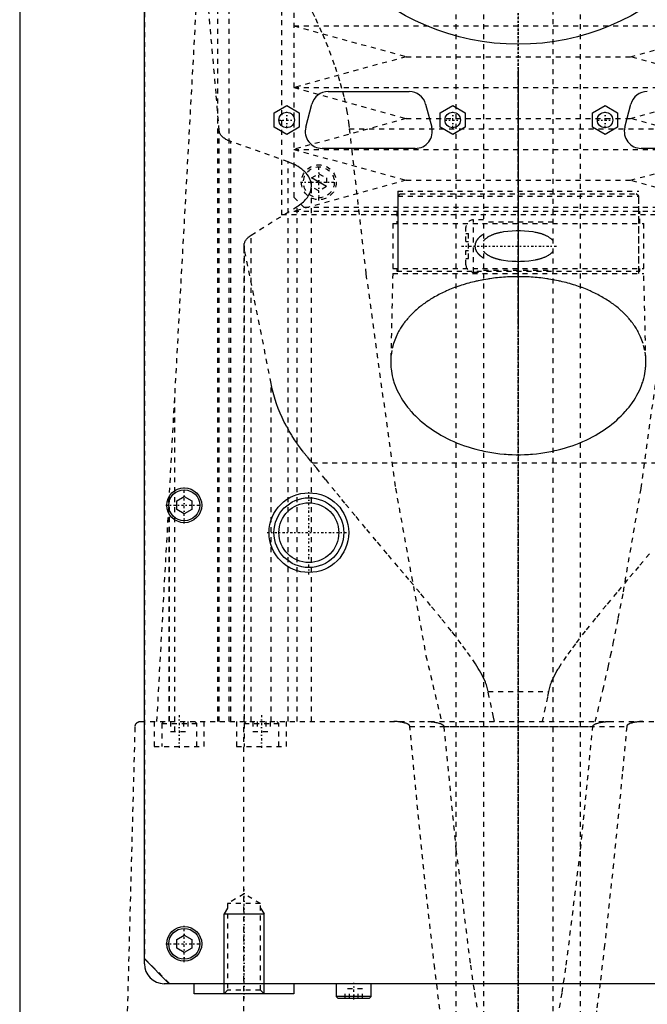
# Model space of a CAD drawing. Extents: x -120 to 120, y -136 to 715.
# Tile 5 of 12: x -100 to 26, y 60 to 257. Entities that reach past the tile are written whole.
import ezdxf

# ---------------------------------------------------------------- set-up
doc = ezdxf.new("R2010")
doc.units = 0
doc.linetypes.add('CENTER', pattern=[1.5, 0.45, -0.5, 0.05, -0.5])
doc.linetypes.add('DASHED', pattern=[2, 1, -1])
for name, color, linetype in [('AM_0', 7, 'CONTINUOUS'), ('AM_10', 7, 'CONTINUOUS'), ('AM_3', 7, 'DASHED'), ('AM_7', 7, 'CENTER')]:
    doc.layers.add(name, color=color, linetype=linetype)

msp = doc.modelspace()

# ---------------------------------------------------------------- linework, layer by layer
at = {"layer": 'AM_0', "color": 7, "linetype": 'CONTINUOUS'}
for p, q in [((-75, 68), (-75, 380)), ((-100, 363), (-100, 25)), ((-38.13, 243), (-21.87, 243)), ((-48.95, 238.74), (-46.45, 240.19)), ((-46.45, 240.19), (-43.95, 238.74)), ((-42.63, 235.87), (-41.42, 240.47)), ((-18.58, 240.47), (-17.37, 235.87)), ((-15.65, 238.74), (-13.15, 240.19)), ((-13.15, 240.19), (-10.65, 238.74)), ((14.9, 238.74), (17.4, 240.19)), ((17.4, 240.19), (19.9, 238.74)), ((21.37, 235.87), (22.58, 240.47)), ((-48.95, 235.86), (-48.95, 238.74)), ((-43.95, 238.74), (-43.95, 235.86)), ((-15.65, 235.86), (-15.65, 238.74)), ((-10.65, 238.74), (-10.65, 235.86)), ((14.9, 235.86), (14.9, 238.74)), ((19.9, 238.74), (19.9, 235.86)), ((-46.45, 234.41), (-48.95, 235.86)), ((-43.95, 235.86), (-46.45, 234.41)), ((-13.15, 234.41), (-15.65, 235.86)), ((-10.65, 235.86), (-13.15, 234.41)), ((17.4, 234.41), (14.9, 235.86)), ((19.9, 235.86), (17.4, 234.41)), ((-20.66, 231.6), (-39.34, 231.6)), ((35.34, 231.6), (24.66, 231.6)), ((-68.5, 160.87), (-67, 161.73)), ((-68.5, 159.13), (-68.5, 160.87)), ((-67, 161.73), (-65.5, 160.87)), ((-65.5, 160.87), (-65.5, 159.13)), ((-67, 158.27), (-68.5, 159.13)), ((-65.5, 159.13), (-67, 158.27)), ((-68.5, 72.87), (-67, 73.73)), ((-67, 73.73), (-65.5, 72.87)), ((-68.5, 71.13), (-68.5, 72.87)), ((-67, 70.27), (-68.5, 71.13)), ((-65.5, 71.13), (-67, 70.27)), ((-65.5, 72.87), (-65.5, 71.13)), ((-75, 69), (-70, 64)), ((71, 64), (-71, 64)), ((-65, 62), (-65, 64)), ((-45, 64), (-45, 62)), ((-36.5, 64), (-36.5, 61.4)), ((-29.5, 61.4), (-29.5, 64)), ((-45, 62), (-65, 62)), ((-36.5, 61.4), (-36.1, 61)), ((-29.5, 61.4), (-36.5, 61.4)), ((-29.9, 61), (-29.5, 61.4)), ((-29.9, 61), (-36.1, 61))]:
    msp.add_line(p, q, dxfattribs=at)
for centre, radius in [((0, 300), 47.5), ((-46.45, 237.3), 1.55), ((-13.15, 237.3), 1.55), ((17.4, 237.3), 1.55), ((-67, 160), 3.5), ((-67, 160), 3.1), ((-42, 154.5), 8), ((-42, 154.5), 7), ((-42, 154.5), 6), ((-67, 72), 3.5), ((-67, 72), 3.1)]:
    msp.add_circle(centre, radius, dxfattribs=at)
for centre, radius, start, end in [((-38.13, 239.6), 3.4, 90, 165.2564), ((-21.87, 239.6), 3.4, 14.7436, 90), ((25.87, 239.6), 3.4, 90, 165.2564), ((-39.34, 235), 3.4, 165.2564, 270), ((-20.66, 235), 3.4, 270, 14.7436), ((24.66, 235), 3.4, 165.2564, 270), ((-71, 68), 4, 180, 270)]:
    msp.add_arc(centre, radius, start, end, dxfattribs=at)
at = {"layer": 'AM_10', "color": 7, "linetype": 'CONTINUOUS'}
for p, q in [((-38.5, 223.93), (-41.5, 225.67)), ((-58.32, 79.17), (-59, 78)), ((-51.68, 79.17), (-51, 78)), ((-59, 62), (-59, 78)), ((-59, 78), (-51, 78)), ((-51, 62), (-51, 78))]:
    msp.add_line(p, q, dxfattribs=at)
at = {"layer": 'AM_3', "color": 6, "linetype": 'DASHED'}
for p, q in [((-7, 676.5), (-7, -97.5)), ((7, -97.5), (7, 676.5)), ((-12.5, 664.5), (-12.5, -56.5)), ((12.5, -56.5), (12.5, 664.5)), ((-74.95, 374.95), (-74.95, 69.05)), ((-58, 116.6), (-58, 315.44)), ((-60.27, 116.6), (-60.27, 312.71)), ((-47.5, 311.3), (-47.5, 218.3)), ((-45, 308.8), (-45, 221.8)), ((-72.48, 116.6), (-61.98, 307.16)), ((-45, 256.2), (-22.5, 250)), ((-45, 256.2), (45, 256.2)), ((22.5, 250), (45, 256.2)), ((-22.5, 250), (-45, 243.8)), ((-22.5, 250), (22.5, 250)), ((45, 243.8), (22.5, 250)), ((-45, 243.8), (-22.5, 237.6)), ((-45, 243.8), (45, 243.8)), ((22.5, 237.6), (45, 243.8)), ((-22.5, 237.6), (-45, 231.4)), ((-22.5, 237.6), (22.5, 237.6)), ((45, 231.4), (22.5, 237.6)), ((-60, 116.6), (-60, 235.17)), ((-33.89, 235.56), (33.89, 235.56)), ((-33.89, 235.56), (-33.42, 231.26)), ((-57.68, 116.6), (-57.68, 232.98)), ((-46.13, 228.89), (-57.68, 232.98)), ((-45, 231.4), (-22.5, 225.2)), ((-45, 231.4), (45, 231.4)), ((22.5, 225.2), (45, 231.4)), ((-46.13, 116.6), (-46.13, 228.89)), ((-41.5, 225.67), (-40, 226.53)), ((-41.5, 223.93), (-41.5, 225.67)), ((-40, 226.53), (-38.5, 225.67)), ((-38.5, 225.67), (-38.5, 223.93)), ((-22.5, 225.2), (-45, 219)), ((-41.5, 116.6), (-41.5, 223.93)), ((-40, 223.07), (-41.5, 223.93)), ((-38.5, 223.93), (-40, 223.07)), ((-22.5, 225.2), (22.5, 225.2)), ((45, 219), (22.5, 225.2)), ((-45, 221.8), (-43, 219.8)), ((-24.18, 223), (-24.18, 207)), ((-24.18, 223), (24.17, 223)), ((-23.68, 222.5), (-24.18, 222)), ((-24.18, 222), (-24.18, 206.5)), ((-24.18, 222), (24.17, 222)), ((-23.68, 222.5), (23.67, 222.5)), ((24.17, 222), (23.67, 222.5)), ((24.17, 207), (24.17, 223)), ((24.17, 206.5), (24.17, 222)), ((-53.59, 214.2), (-44.32, 219.97)), ((-44.32, 116.6), (-44.32, 219.97)), ((-43, 219.8), (43, 219.8)), ((47.5, 218.3), (-47.5, 218.3)), ((-45, 219), (45, 219)), ((-24.35, 219), (-24.35, 216.5)), ((24.35, 216.5), (24.35, 219)), ((-25.15, 216.5), (-25.15, 207.5)), ((-25.15, 216.5), (25.15, 216.5)), ((-10.5, 212.9), (-10.5, 215.75)), ((-7, 217.25), (-9, 217.25)), ((-9, 206.75), (-9, 217.25)), ((7, 216.8), (-7, 216.8)), ((25.15, 207.5), (25.15, 216.5)), ((-53.59, 116.6), (-53.59, 214.2)), ((-10.5, 214.5), (-10, 214.5)), ((-10, 209.5), (-10, 214.5)), ((-55, 212.05), (-55, 116.6)), ((-54.96, 116.6), (-54.96, 211.64)), ((-49.57, 184.45), (-54.96, 211.64)), ((-10.5, 212.9), (-10, 212.9)), ((-10.5, 208.25), (-10.5, 211.1)), ((-10.5, 211.1), (-10, 211.1)), ((-10.5, 209.5), (-10, 209.5)), ((-25.15, 207.5), (25.15, 207.5)), ((-24.35, 207.5), (-24.35, 207)), ((24.35, 207), (24.35, 207.5)), ((-25.18, 206.5), (-25.59, 189.04)), ((-25.18, 206.5), (25.17, 206.5)), ((-24.35, 207), (24.35, 207)), ((-9, 206.75), (-7, 206.75)), ((-7, 207.2), (7, 207.2)), ((25.59, 189.04), (25.17, 206.5)), ((-49.57, 116.6), (-49.57, 184.45)), ((-68.87, 114.6), (-68.87, 182.23)), ((-41.3, 168.52), (41.3, 168.52)), ((-70, 116.6), (-70, 161.75)), ((-70, 116.6), (-70, 161.71)), ((-70, 161.67), (-70, 116.6)), ((-6.05, 122.62), (6.05, 122.62)), ((-75.83, 116.6), (75.83, 116.6)), ((-73, 116.6), (-73, 111.6)), ((-71.1, 116.6), (-71.5, 116.2)), ((-69.73, 116.6), (-69.73, 114.6)), ((-67.13, 116.6), (-67.13, 114.6)), ((-66.27, 116.6), (-66.27, 114.6)), ((-64.5, 116.2), (-64.9, 116.6)), ((-63, 111.6), (-63, 116.6)), ((-56.5, 116.6), (-56.5, 111.6)), ((-55.06, 34.5), (-55.06, 116.6)), ((-54.6, 116.6), (-55, 116.2)), ((-53.23, 116.6), (-53.23, 114.6)), ((-52.37, 116.6), (-52.37, 114.6)), ((-50.63, 116.6), (-50.63, 114.6)), ((-49.77, 116.6), (-49.77, 114.6)), ((-48, 116.2), (-48.4, 116.6)), ((-46.5, 111.6), (-46.5, 116.6)), ((-79, 34.5), (-76.83, 115.63)), ((-71.5, 116.2), (-71.5, 111.6)), ((-71.5, 116.2), (-64.5, 116.2)), ((-69.73, 114.6), (-66.27, 114.6)), ((-64.5, 111.6), (-64.5, 116.2)), ((-55, 116.2), (-55, 111.6)), ((-55, 116.2), (-48, 116.2)), ((-53.23, 114.6), (-49.77, 114.6)), ((-48, 111.6), (-48, 116.2)), ((-21.74, 115.63), (21.74, 115.63)), ((-14.95, 115.63), (14.95, 115.63)), ((-73, 111.6), (-63, 111.6)), ((-56.5, 111.6), (-46.5, 111.6)), ((-55, 82), (-58.32, 80.08)), ((-51.68, 80.08), (-55, 82)), ((-58.32, 80.08), (-58.32, 62.68)), ((-51.68, 80.08), (-58.32, 80.08)), ((-51.68, 62.68), (-51.68, 80.08)), ((-74.95, 69.05), (-69.95, 64.05)), ((-69.95, 64.05), (69.95, 64.05)), ((-58.32, 62.68), (-59, 62)), ((-51.68, 62.68), (-58.32, 62.68)), ((-51, 62), (-51.68, 62.68)), ((-34.73, 61), (-34.73, 63)), ((-31.27, 63), (-34.73, 63)), ((-33.87, 61), (-33.87, 63)), ((-32.13, 61), (-32.13, 63)), ((-31.27, 61), (-31.27, 63))]:
    msp.add_line(p, q, dxfattribs=at)
for points in [[(-62.65, 295.09, 0), (-61.93, 293.93, 0), (-60.45, 291.56, 0), (-58.91, 289.09, 0), (-58.12, 287.83, 0), (-57.31, 286.55, 0), (-55.67, 283.93, 0), (-53.99, 281.25, 0), (-52.29, 278.49, 0), (-50.57, 275.67, 0), (-48.86, 272.8, 0), (-48, 271.34, 0), (-47.15, 269.87, 0), (-45.46, 266.88, 0), (-43.81, 263.86, 0), (-42.22, 260.78, 0), (-40.69, 257.66, 0), (-39.26, 254.49, 0), (-38.58, 252.89, 0), (-37.93, 251.27, 0), (-36.74, 248, 0), (-35.7, 244.68, 0), (-35.25, 243, 0)], [(-60, 235.17, 0), (-60.6, 242.59, 0), (-61.84, 256.58, 0), (-63.09, 269.45, 0), (-63.73, 275.44, 0)], [(-35.25, 243, 0), (-34.95, 241.78, 0), (-34.44, 239.32, 0), (-34.04, 236.82, 0), (-33.89, 235.56, 0)], [(-57.68, 232.98, 0), (-57.8, 233.03, 0), (-58.03, 233.12, 0), (-58.24, 233.21, 0), (-58.34, 233.26, 0), (-58.44, 233.31, 0), (-58.63, 233.41, 0), (-58.81, 233.52, 0), (-58.97, 233.63, 0), (-59.13, 233.75, 0), (-59.28, 233.88, 0), (-59.34, 233.94, 0), (-59.41, 234.01, 0), (-59.53, 234.14, 0), (-59.64, 234.27, 0), (-59.73, 234.41, 0), (-59.81, 234.55, 0), (-59.88, 234.69, 0), (-59.9, 234.76, 0), (-59.93, 234.83, 0), (-59.96, 234.97, 0), (-59.99, 235.1, 0), (-60, 235.17, 0)], [(-33.42, 231.26, 0), (-30.55, 206.37, 0), (-24.63, 163.4, 0), (-18.52, 129.8, 0), (-15.41, 116.6, 0)], [(15.41, 116.6, 0), (15.93, 118.63, 0), (16.97, 122.9, 0), (18.01, 127.44, 0), (18.52, 129.8, 0), (19.04, 132.24, 0), (20.06, 137.31, 0), (21.09, 142.65, 0), (24.63, 163.4, 0), (30.55, 206.37, 0), (33.42, 231.26, 0)], [(-41.5, 224.06, 0), (-41.5, 224.21, 0), (-41.53, 224.51, 0), (-41.59, 224.82, 0), (-41.63, 224.97, 0), (-41.67, 225.13, 0), (-41.79, 225.44, 0), (-41.94, 225.74, 0), (-42.11, 226.05, 0), (-42.32, 226.35, 0), (-42.56, 226.64, 0), (-42.69, 226.78, 0), (-42.83, 226.92, 0), (-43.12, 227.2, 0), (-43.44, 227.46, 0), (-43.79, 227.72, 0), (-44.16, 227.96, 0), (-44.55, 228.18, 0), (-44.75, 228.29, 0), (-44.96, 228.4, 0), (-45.41, 228.6, 0), (-45.89, 228.8, 0), (-46.13, 228.89, 0)], [(-44.32, 219.97, 0), (-44.17, 220.06, 0), (-43.88, 220.25, 0), (-43.61, 220.45, 0), (-43.48, 220.56, 0), (-43.35, 220.66, 0), (-43.1, 220.87, 0), (-42.88, 221.09, 0), (-42.66, 221.32, 0), (-42.47, 221.55, 0), (-42.29, 221.78, 0), (-42.21, 221.9, 0), (-42.13, 222.02, 0), (-41.99, 222.26, 0), (-41.86, 222.5, 0), (-41.76, 222.74, 0), (-41.67, 222.98, 0), (-41.6, 223.22, 0), (-41.58, 223.35, 0), (-41.55, 223.47, 0), (-41.52, 223.7, 0), (-41.5, 223.94, 0), (-41.5, 224.06, 0)], [(-55, 212.05, 0), (-55, 212.11, 0), (-54.99, 212.24, 0), (-54.97, 212.36, 0), (-54.96, 212.43, 0), (-54.95, 212.49, 0), (-54.92, 212.62, 0), (-54.87, 212.75, 0), (-54.82, 212.87, 0), (-54.76, 213, 0), (-54.69, 213.13, 0), (-54.65, 213.19, 0), (-54.61, 213.25, 0), (-54.52, 213.37, 0), (-54.42, 213.49, 0), (-54.31, 213.61, 0), (-54.2, 213.72, 0), (-54.08, 213.84, 0), (-54.01, 213.89, 0), (-53.95, 213.94, 0), (-53.81, 214.05, 0), (-53.66, 214.15, 0), (-53.59, 214.2, 0)], [(-7, 214.35, 0), (-7.15, 214.26, 0), (-7.31, 214.16, 0), (-7.36, 214.12, 0), (-7.41, 214.09, 0), (-7.43, 214.07, 0), (-7.45, 214.06, 0), (-7.5, 214.02, 0), (-7.54, 213.99, 0), (-7.59, 213.96, 0), (-7.63, 213.92, 0), (-7.68, 213.88, 0), (-7.7, 213.87, 0), (-7.72, 213.85, 0), (-7.76, 213.81, 0), (-7.8, 213.77, 0), (-7.82, 213.76, 0), (-7.84, 213.74, 0), (-7.88, 213.7, 0), (-7.92, 213.66, 0), (-7.94, 213.64, 0), (-7.96, 213.62, 0), (-8, 213.58, 0), (-8.04, 213.54, 0), (-8.07, 213.5, 0), (-8.11, 213.46, 0), (-8.14, 213.42, 0), (-8.16, 213.4, 0), (-8.18, 213.38, 0), (-8.21, 213.33, 0), (-8.24, 213.29, 0), (-8.27, 213.25, 0), (-8.3, 213.2, 0), (-8.33, 213.16, 0), (-8.35, 213.13, 0), (-8.36, 213.11, 0), (-8.39, 213.06, 0), (-8.42, 213.01, 0), (-8.45, 212.96, 0), (-8.47, 212.91, 0), (-8.5, 212.86, 0), (-8.51, 212.83, 0), (-8.52, 212.8, 0), (-8.54, 212.75, 0), (-8.57, 212.7, 0), (-8.58, 212.64, 0), (-8.6, 212.59, 0), (-8.62, 212.53, 0), (-8.63, 212.5, 0), (-8.63, 212.48, 0), (-8.65, 212.42, 0), (-8.66, 212.36, 0), (-8.67, 212.31, 0), (-8.68, 212.25, 0), (-8.68, 212.19, 0), (-8.69, 212.17, 0), (-8.69, 212.14, 0), (-8.69, 212.08, 0), (-8.69, 212.03, 0), (-8.69, 212, 0), (-8.69, 211.97, 0), (-8.69, 211.92, 0), (-8.69, 211.86, 0), (-8.69, 211.83, 0), (-8.68, 211.81, 0), (-8.68, 211.75, 0), (-8.67, 211.69, 0), (-8.66, 211.64, 0), (-8.65, 211.58, 0), (-8.63, 211.52, 0), (-8.63, 211.5, 0), (-8.62, 211.47, 0), (-8.6, 211.41, 0), (-8.58, 211.36, 0), (-8.57, 211.3, 0), (-8.54, 211.25, 0), (-8.52, 211.2, 0), (-8.51, 211.17, 0), (-8.5, 211.14, 0), (-8.47, 211.09, 0), (-8.45, 211.04, 0), (-8.42, 210.99, 0), (-8.39, 210.94, 0), (-8.36, 210.89, 0), (-8.35, 210.87, 0), (-8.33, 210.84, 0), (-8.3, 210.8, 0), (-8.27, 210.75, 0), (-8.24, 210.71, 0), (-8.21, 210.67, 0), (-8.18, 210.62, 0), (-8.16, 210.6, 0), (-8.14, 210.58, 0), (-8.11, 210.54, 0), (-8.07, 210.5, 0), (-8.04, 210.46, 0), (-8, 210.42, 0), (-7.96, 210.38, 0), (-7.94, 210.36, 0), (-7.92, 210.34, 0), (-7.88, 210.3, 0), (-7.84, 210.26, 0), (-7.82, 210.24, 0), (-7.8, 210.23, 0), (-7.76, 210.19, 0), (-7.72, 210.15, 0), (-7.7, 210.13, 0), (-7.68, 210.12, 0), (-7.63, 210.08, 0), (-7.59, 210.04, 0), (-7.54, 210.01, 0), (-7.5, 209.98, 0), (-7.45, 209.94, 0), (-7.43, 209.93, 0), (-7.41, 209.91, 0), (-7.36, 209.88, 0), (-7.31, 209.84, 0), (-7.15, 209.74, 0), (-7, 209.65, 0)], [(7, 213, 0), (6.96, 213.06, 0), (6.87, 213.17, 0), (6.77, 213.27, 0), (6.72, 213.32, 0), (6.68, 213.36, 0), (6.58, 213.45, 0), (6.47, 213.54, 0), (6.37, 213.62, 0), (6.26, 213.69, 0), (6.15, 213.76, 0), (6.1, 213.8, 0), (6.04, 213.83, 0), (5.93, 213.9, 0), (5.81, 213.96, 0), (5.69, 214.02, 0), (5.57, 214.08, 0), (5.45, 214.14, 0), (5.39, 214.16, 0), (5.33, 214.19, 0), (5.2, 214.24, 0), (5.08, 214.29, 0), (5.02, 214.31, 0), (4.95, 214.34, 0), (4.82, 214.38, 0), (4.69, 214.43, 0), (4.63, 214.45, 0), (4.56, 214.47, 0), (4.43, 214.51, 0), (4.3, 214.55, 0), (4.16, 214.58, 0), (4.02, 214.62, 0), (3.89, 214.65, 0), (3.82, 214.67, 0), (3.75, 214.68, 0), (3.61, 214.71, 0), (3.47, 214.74, 0), (2.98, 214.83, 0), (2.12, 214.95, 0), (1.26, 215.02, 0), (0.42, 215.05, 0), (0, 215.06, 0), (-0.42, 215.05, 0), (-1.26, 215.02, 0), (-2.12, 214.95, 0), (-2.98, 214.83, 0), (-3.47, 214.74, 0), (-3.61, 214.71, 0), (-3.75, 214.68, 0), (-3.82, 214.67, 0), (-3.89, 214.65, 0), (-4.02, 214.62, 0), (-4.16, 214.58, 0), (-4.3, 214.55, 0), (-4.43, 214.51, 0), (-4.56, 214.47, 0), (-4.63, 214.45, 0), (-4.69, 214.43, 0), (-4.82, 214.38, 0), (-4.95, 214.34, 0), (-5.02, 214.31, 0), (-5.08, 214.29, 0), (-5.2, 214.24, 0), (-5.33, 214.19, 0), (-5.39, 214.16, 0), (-5.45, 214.14, 0), (-5.57, 214.08, 0), (-5.69, 214.02, 0), (-5.81, 213.96, 0), (-5.93, 213.9, 0), (-6.04, 213.83, 0), (-6.1, 213.8, 0), (-6.15, 213.76, 0), (-6.26, 213.69, 0), (-6.37, 213.62, 0), (-6.47, 213.54, 0), (-6.58, 213.45, 0), (-6.68, 213.36, 0), (-6.72, 213.32, 0), (-6.77, 213.27, 0), (-6.87, 213.17, 0), (-6.96, 213.06, 0), (-7, 213, 0)], [(-54.96, 211.64, 0), (-54.97, 211.71, 0), (-54.99, 211.85, 0), (-55, 211.98, 0), (-55, 212.05, 0)], [(-7, 211, 0), (-6.96, 210.94, 0), (-6.87, 210.83, 0), (-6.77, 210.73, 0), (-6.72, 210.68, 0), (-6.68, 210.64, 0), (-6.58, 210.55, 0), (-6.47, 210.46, 0), (-6.37, 210.38, 0), (-6.26, 210.31, 0), (-6.15, 210.24, 0), (-6.1, 210.2, 0), (-6.04, 210.17, 0), (-5.93, 210.1, 0), (-5.81, 210.04, 0), (-5.69, 209.98, 0), (-5.57, 209.92, 0), (-5.45, 209.86, 0), (-5.39, 209.84, 0), (-5.33, 209.81, 0), (-5.2, 209.76, 0), (-5.08, 209.71, 0), (-5.02, 209.69, 0), (-4.95, 209.66, 0), (-4.82, 209.62, 0), (-4.69, 209.57, 0), (-4.63, 209.55, 0), (-4.56, 209.53, 0), (-4.43, 209.49, 0), (-4.3, 209.45, 0), (-4.16, 209.42, 0), (-4.02, 209.38, 0), (-3.89, 209.35, 0), (-3.82, 209.33, 0), (-3.75, 209.32, 0), (-3.61, 209.29, 0), (-3.47, 209.26, 0), (-2.98, 209.17, 0), (-2.12, 209.05, 0), (-1.26, 208.98, 0), (-0.42, 208.95, 0), (0, 208.94, 0), (0.42, 208.95, 0), (1.26, 208.98, 0), (2.12, 209.05, 0), (2.98, 209.17, 0), (3.47, 209.26, 0), (3.61, 209.29, 0), (3.75, 209.32, 0), (3.82, 209.33, 0), (3.89, 209.35, 0), (4.02, 209.38, 0), (4.16, 209.42, 0), (4.3, 209.45, 0), (4.43, 209.49, 0), (4.56, 209.53, 0), (4.63, 209.55, 0), (4.69, 209.57, 0), (4.82, 209.62, 0), (4.95, 209.66, 0), (5.02, 209.69, 0), (5.08, 209.71, 0), (5.2, 209.76, 0), (5.33, 209.81, 0), (5.39, 209.84, 0), (5.45, 209.86, 0), (5.57, 209.92, 0), (5.69, 209.98, 0), (5.81, 210.04, 0), (5.93, 210.1, 0), (6.04, 210.17, 0), (6.1, 210.2, 0), (6.15, 210.24, 0), (6.26, 210.31, 0), (6.37, 210.38, 0), (6.47, 210.46, 0), (6.58, 210.55, 0), (6.68, 210.64, 0), (6.72, 210.68, 0), (6.77, 210.73, 0), (6.87, 210.83, 0), (6.96, 210.94, 0), (7, 211, 0)], [(0, 205.86, 0), (-0.2, 205.86, 0), (-0.59, 205.86, 0), (-0.98, 205.85, 0), (-1.18, 205.85, 0), (-1.37, 205.84, 0), (-1.77, 205.82, 0), (-2.17, 205.81, 0), (-2.56, 205.78, 0), (-2.96, 205.75, 0), (-3.36, 205.72, 0), (-3.56, 205.7, 0), (-3.76, 205.69, 0), (-4.15, 205.65, 0), (-4.55, 205.6, 0), (-4.95, 205.55, 0), (-5.34, 205.5, 0), (-5.74, 205.45, 0), (-5.93, 205.42, 0), (-6.13, 205.39, 0), (-6.52, 205.32, 0), (-6.91, 205.25, 0), (-7.1, 205.22, 0), (-7.3, 205.18, 0), (-7.68, 205.11, 0), (-8.07, 205.03, 0), (-8.26, 204.98, 0), (-8.45, 204.94, 0), (-8.83, 204.85, 0), (-9.21, 204.76, 0), (-9.58, 204.67, 0), (-9.95, 204.57, 0), (-10.32, 204.47, 0), (-10.5, 204.41, 0), (-10.68, 204.36, 0), (-11.04, 204.25, 0), (-11.4, 204.14, 0), (-11.75, 204.02, 0), (-12.1, 203.91, 0), (-12.44, 203.78, 0), (-12.61, 203.72, 0), (-12.78, 203.66, 0), (-13.12, 203.53, 0), (-13.45, 203.4, 0), (-13.78, 203.27, 0), (-14.1, 203.13, 0), (-14.42, 202.99, 0), (-14.58, 202.92, 0), (-14.73, 202.85, 0), (-15.04, 202.71, 0), (-15.35, 202.56, 0), (-15.64, 202.41, 0), (-15.94, 202.26, 0), (-16.22, 202.11, 0), (-16.36, 202.04, 0), (-16.5, 201.96, 0), (-16.78, 201.8, 0), (-17.05, 201.65, 0), (-17.32, 201.49, 0), (-17.58, 201.33, 0), (-17.83, 201.17, 0), (-17.96, 201.09, 0), (-18.09, 201, 0), (-18.34, 200.84, 0), (-18.59, 200.67, 0), (-18.71, 200.58, 0), (-18.83, 200.49, 0), (-19.08, 200.32, 0), (-19.31, 200.14, 0), (-19.43, 200.05, 0), (-19.55, 199.96, 0), (-19.78, 199.78, 0), (-20, 199.59, 0), (-20.23, 199.41, 0), (-20.44, 199.22, 0), (-20.66, 199.03, 0), (-20.76, 198.93, 0), (-20.87, 198.83, 0), (-21.07, 198.64, 0), (-21.28, 198.44, 0), (-21.47, 198.24, 0), (-21.67, 198.04, 0), (-21.85, 197.84, 0), (-21.95, 197.73, 0), (-22.04, 197.63, 0), (-22.22, 197.42, 0), (-22.39, 197.22, 0), (-22.56, 197.01, 0), (-22.73, 196.79, 0), (-22.89, 196.58, 0), (-22.97, 196.47, 0), (-23.05, 196.37, 0), (-23.2, 196.15, 0), (-23.35, 195.93, 0), (-23.49, 195.72, 0), (-23.63, 195.5, 0), (-23.76, 195.28, 0), (-23.83, 195.16, 0), (-23.89, 195.05, 0), (-24.01, 194.83, 0), (-24.13, 194.61, 0), (-24.51, 193.82, 0), (-24.79, 193.14, 0), (-25.03, 192.45, 0), (-25.37, 191.08, 0), (-25.56, 189.72, 0), (-25.59, 189.04, 0)], [(25.59, 189.04, 0), (25.56, 189.72, 0), (25.37, 191.08, 0), (25.03, 192.45, 0), (24.79, 193.14, 0), (24.51, 193.82, 0), (24.13, 194.61, 0), (24.01, 194.83, 0), (23.89, 195.05, 0), (23.83, 195.16, 0), (23.76, 195.28, 0), (23.63, 195.5, 0), (23.49, 195.72, 0), (23.35, 195.93, 0), (23.2, 196.15, 0), (23.05, 196.37, 0), (22.97, 196.47, 0), (22.89, 196.58, 0), (22.73, 196.79, 0), (22.56, 197.01, 0), (22.39, 197.22, 0), (22.22, 197.42, 0), (22.04, 197.63, 0), (21.95, 197.73, 0), (21.85, 197.84, 0), (21.67, 198.04, 0), (21.47, 198.24, 0), (21.28, 198.44, 0), (21.07, 198.64, 0), (20.87, 198.83, 0), (20.76, 198.93, 0), (20.66, 199.03, 0), (20.44, 199.22, 0), (20.23, 199.41, 0), (20, 199.59, 0), (19.78, 199.78, 0), (19.55, 199.96, 0), (19.43, 200.05, 0), (19.31, 200.14, 0), (19.08, 200.32, 0), (18.83, 200.49, 0), (18.71, 200.58, 0), (18.59, 200.67, 0), (18.34, 200.84, 0), (18.09, 201, 0), (17.96, 201.09, 0), (17.83, 201.17, 0), (17.58, 201.33, 0), (17.32, 201.49, 0), (17.05, 201.65, 0), (16.78, 201.8, 0), (16.5, 201.96, 0), (16.36, 202.04, 0), (16.22, 202.11, 0), (15.94, 202.26, 0), (15.64, 202.41, 0), (15.35, 202.56, 0), (15.04, 202.71, 0), (14.73, 202.85, 0), (14.58, 202.92, 0), (14.42, 202.99, 0), (14.1, 203.13, 0), (13.78, 203.27, 0), (13.45, 203.4, 0), (13.12, 203.53, 0), (12.78, 203.66, 0), (12.61, 203.72, 0), (12.44, 203.78, 0), (12.1, 203.91, 0), (11.75, 204.02, 0), (11.4, 204.14, 0), (11.04, 204.25, 0), (10.68, 204.36, 0), (10.5, 204.41, 0), (10.32, 204.47, 0), (9.95, 204.57, 0), (9.58, 204.67, 0), (9.21, 204.76, 0), (8.83, 204.85, 0), (8.45, 204.94, 0), (8.26, 204.98, 0), (8.07, 205.03, 0), (7.68, 205.11, 0), (7.3, 205.18, 0), (7.1, 205.22, 0), (6.91, 205.25, 0), (6.52, 205.32, 0), (6.13, 205.39, 0), (5.93, 205.42, 0), (5.74, 205.45, 0), (5.34, 205.5, 0), (4.95, 205.55, 0), (4.55, 205.6, 0), (4.15, 205.65, 0), (3.76, 205.69, 0), (3.56, 205.7, 0), (3.36, 205.72, 0), (2.96, 205.75, 0), (2.56, 205.78, 0), (2.17, 205.81, 0), (1.77, 205.82, 0), (1.37, 205.84, 0), (1.18, 205.85, 0), (0.98, 205.85, 0), (0.59, 205.86, 0), (0.2, 205.86, 0), (0, 205.86, 0)], [(-25.59, 189.04, 0), (-25.59, 188.81, 0), (-25.59, 188.35, 0), (-25.56, 187.87, 0), (-25.54, 187.64, 0), (-25.52, 187.4, 0), (-25.46, 186.92, 0), (-25.38, 186.43, 0), (-25.28, 185.95, 0), (-25.16, 185.46, 0), (-25.02, 184.97, 0), (-24.95, 184.73, 0), (-24.87, 184.49, 0), (-24.69, 184, 0), (-24.49, 183.51, 0), (-24.28, 183.02, 0), (-24.04, 182.54, 0), (-23.78, 182.06, 0), (-23.65, 181.82, 0), (-23.51, 181.58, 0), (-23.21, 181.1, 0), (-22.9, 180.63, 0), (-22.74, 180.4, 0), (-22.57, 180.17, 0), (-22.22, 179.71, 0), (-21.85, 179.25, 0), (-21.66, 179.03, 0), (-21.46, 178.8, 0), (-21.06, 178.36, 0), (-20.63, 177.93, 0), (-20.19, 177.51, 0), (-19.74, 177.09, 0), (-19.27, 176.68, 0), (-19.03, 176.48, 0), (-18.78, 176.28, 0), (-18.28, 175.9, 0), (-17.77, 175.52, 0), (-17.24, 175.15, 0), (-16.69, 174.79, 0), (-16.12, 174.44, 0), (-15.82, 174.26, 0), (-15.52, 174.09, 0), (-14.9, 173.75, 0), (-14.26, 173.41, 0), (-13.6, 173.09, 0), (-12.93, 172.79, 0), (-12.23, 172.49, 0), (-11.87, 172.35, 0), (-11.51, 172.21, 0), (-10.78, 171.95, 0), (-10.04, 171.7, 0), (-9.28, 171.46, 0), (-8.5, 171.25, 0), (-7.72, 171.05, 0), (-7.32, 170.96, 0), (-6.93, 170.87, 0), (-6.12, 170.71, 0), (-5.31, 170.57, 0), (-4.5, 170.45, 0), (-3.68, 170.35, 0), (-2.86, 170.27, 0), (-2.45, 170.24, 0), (-2.04, 170.21, 0), (-1.22, 170.17, 0), (-0.41, 170.15, 0), (0, 170.15, 0), (0.41, 170.15, 0), (1.22, 170.17, 0), (2.04, 170.21, 0), (2.45, 170.24, 0), (2.86, 170.27, 0), (3.68, 170.35, 0), (4.5, 170.45, 0), (5.31, 170.57, 0), (6.12, 170.71, 0), (6.93, 170.87, 0), (7.32, 170.96, 0), (7.72, 171.05, 0), (8.5, 171.25, 0), (9.28, 171.46, 0), (10.04, 171.7, 0), (10.78, 171.95, 0), (11.51, 172.21, 0), (11.87, 172.35, 0), (12.23, 172.49, 0), (12.93, 172.79, 0), (13.6, 173.09, 0), (14.26, 173.41, 0), (14.9, 173.75, 0), (15.52, 174.09, 0), (15.82, 174.26, 0), (16.12, 174.44, 0), (16.69, 174.79, 0), (17.24, 175.15, 0), (17.77, 175.52, 0), (18.28, 175.9, 0), (18.78, 176.28, 0), (19.03, 176.48, 0), (19.27, 176.68, 0), (19.74, 177.09, 0), (20.19, 177.51, 0), (20.63, 177.93, 0), (21.06, 178.36, 0), (21.46, 178.8, 0), (21.66, 179.03, 0), (21.85, 179.25, 0), (22.22, 179.71, 0), (22.57, 180.17, 0), (22.74, 180.4, 0), (22.9, 180.63, 0), (23.21, 181.1, 0), (23.51, 181.58, 0), (23.65, 181.82, 0), (23.78, 182.06, 0), (24.04, 182.54, 0), (24.28, 183.02, 0), (24.49, 183.51, 0), (24.69, 184, 0), (24.87, 184.49, 0), (24.95, 184.73, 0), (25.02, 184.97, 0), (25.16, 185.46, 0), (25.28, 185.95, 0), (25.38, 186.43, 0), (25.46, 186.92, 0), (25.52, 187.4, 0), (25.54, 187.64, 0), (25.56, 187.87, 0), (25.59, 188.35, 0), (25.59, 188.81, 0), (25.59, 189.04, 0)], [(-41.3, 168.52, 0), (-41.66, 168.93, 0), (-42.36, 169.75, 0), (-43.04, 170.59, 0), (-43.36, 171.01, 0), (-43.68, 171.44, 0), (-44.3, 172.3, 0), (-44.89, 173.16, 0), (-45.44, 174.04, 0), (-45.97, 174.92, 0), (-46.46, 175.81, 0), (-46.7, 176.26, 0), (-46.93, 176.7, 0), (-47.36, 177.6, 0), (-47.76, 178.51, 0), (-48.13, 179.42, 0), (-48.47, 180.33, 0), (-48.77, 181.24, 0), (-48.91, 181.7, 0), (-49.04, 182.16, 0), (-49.28, 183.08, 0), (-49.48, 184, 0), (-49.57, 184.45, 0)], [(-6.05, 122.62, 0), (-6.11, 122.9, 0), (-6.25, 123.44, 0), (-6.41, 123.97, 0), (-6.5, 124.22, 0), (-6.6, 124.47, 0), (-6.81, 124.96, 0), (-7.03, 125.44, 0), (-7.26, 125.91, 0), (-7.51, 126.37, 0), (-7.76, 126.83, 0), (-7.89, 127.05, 0), (-8.03, 127.27, 0), (-8.3, 127.72, 0), (-8.57, 128.15, 0), (-9.59, 129.67, 0), (-10.51, 130.94, 0), (-11.45, 132.21, 0), (-13.43, 134.76, 0), (-15.49, 137.32, 0), (-17.6, 139.89, 0), (-19.76, 142.48, 0), (-21.93, 145.07, 0), (-23.03, 146.37, 0), (-24.12, 147.67, 0), (-26.31, 150.27, 0), (-28.48, 152.85, 0), (-30.63, 155.41, 0), (-32.72, 157.92, 0), (-34.77, 160.4, 0), (-35.76, 161.61, 0), (-36.74, 162.81, 0), (-38.64, 165.15, 0), (-40.44, 167.42, 0), (-41.3, 168.52, 0)], [(26.31, 150.27, 0), (24.12, 147.67, 0), (23.03, 146.37, 0), (21.93, 145.07, 0), (19.76, 142.48, 0), (17.6, 139.89, 0), (15.49, 137.32, 0), (13.43, 134.76, 0), (11.45, 132.21, 0), (10.51, 130.94, 0), (9.59, 129.67, 0), (8.57, 128.15, 0), (8.3, 127.72, 0), (8.03, 127.27, 0), (7.89, 127.05, 0), (7.76, 126.83, 0), (7.51, 126.37, 0), (7.26, 125.91, 0), (7.03, 125.44, 0), (6.81, 124.96, 0), (6.6, 124.47, 0), (6.5, 124.22, 0), (6.41, 123.97, 0), (6.25, 123.44, 0), (6.11, 122.9, 0), (6.05, 122.62, 0)], [(-4.76, 116.6, 0), (-4.97, 117.5, 0), (-5.4, 119.43, 0), (-5.83, 121.51, 0), (-6.05, 122.62, 0)], [(6.05, 122.62, 0), (5.83, 121.51, 0), (5.4, 119.43, 0), (4.97, 117.5, 0), (4.76, 116.6, 0)], [(-76.83, 115.63, 0), (-76.83, 115.63, 0), (-76.83, 115.64, 0), (-76.83, 115.64, 0), (-76.83, 115.65, 0), (-76.83, 115.65, 0), (-76.83, 115.65, 0), (-76.83, 115.66, 0), (-76.83, 115.67, 0), (-76.83, 115.67, 0), (-76.83, 115.68, 0), (-76.83, 115.68, 0), (-76.83, 115.68, 0), (-76.83, 115.69, 0), (-76.83, 115.7, 0), (-76.82, 115.7, 0), (-76.82, 115.71, 0), (-76.82, 115.71, 0), (-76.82, 115.72, 0), (-76.82, 115.72, 0), (-76.82, 115.73, 0), (-76.82, 115.73, 0), (-76.82, 115.73, 0), (-76.82, 115.74, 0), (-76.82, 115.74, 0), (-76.82, 115.75, 0), (-76.82, 115.75, 0), (-76.82, 115.75, 0), (-76.82, 115.76, 0), (-76.82, 115.76, 0), (-76.82, 115.77, 0), (-76.81, 115.77, 0), (-76.81, 115.78, 0), (-76.81, 115.78, 0), (-76.81, 115.78, 0), (-76.81, 115.79, 0), (-76.81, 115.79, 0), (-76.81, 115.81, 0), (-76.8, 115.84, 0), (-76.8, 115.86, 0), (-76.79, 115.88, 0), (-76.79, 115.9, 0), (-76.78, 115.91, 0), (-76.77, 115.93, 0), (-76.77, 115.95, 0), (-76.76, 115.97, 0), (-76.75, 115.99, 0), (-76.74, 116.01, 0), (-76.74, 116.02, 0), (-76.73, 116.03, 0), (-76.73, 116.05, 0), (-76.72, 116.06, 0), (-76.71, 116.07, 0), (-76.71, 116.08, 0), (-76.7, 116.09, 0), (-76.69, 116.11, 0), (-76.69, 116.11, 0), (-76.68, 116.12, 0), (-76.68, 116.13, 0), (-76.67, 116.15, 0), (-76.64, 116.19, 0), (-76.59, 116.26, 0), (-76.53, 116.31, 0), (-76.48, 116.36, 0), (-76.42, 116.41, 0), (-76.39, 116.43, 0), (-76.36, 116.45, 0), (-76.3, 116.48, 0), (-76.24, 116.51, 0), (-76.17, 116.54, 0), (-76.11, 116.56, 0), (-76.05, 116.58, 0), (-76.02, 116.58, 0), (-75.99, 116.59, 0), (-75.92, 116.6, 0), (-75.86, 116.6, 0), (-75.83, 116.6, 0)], [(-21.74, 115.63, 0), (-21.74, 115.63, 0), (-21.74, 115.63, 0), (-21.74, 115.64, 0), (-21.74, 115.64, 0), (-21.74, 115.64, 0), (-21.74, 115.65, 0), (-21.74, 115.66, 0), (-21.75, 115.66, 0), (-21.75, 115.67, 0), (-21.75, 115.67, 0), (-21.75, 115.67, 0), (-21.75, 115.68, 0), (-21.75, 115.68, 0), (-21.75, 115.69, 0), (-21.75, 115.69, 0), (-21.76, 115.7, 0), (-21.76, 115.7, 0), (-21.76, 115.71, 0), (-21.76, 115.71, 0), (-21.76, 115.71, 0), (-21.76, 115.72, 0), (-21.77, 115.72, 0), (-21.77, 115.73, 0), (-21.77, 115.73, 0), (-21.77, 115.74, 0), (-21.77, 115.74, 0), (-21.77, 115.74, 0), (-21.78, 115.75, 0), (-21.78, 115.75, 0), (-21.78, 115.76, 0), (-21.78, 115.76, 0), (-21.79, 115.77, 0), (-21.79, 115.77, 0), (-21.79, 115.77, 0), (-21.79, 115.78, 0), (-21.8, 115.78, 0), (-21.81, 115.8, 0), (-21.83, 115.82, 0), (-21.85, 115.85, 0), (-21.87, 115.87, 0), (-21.88, 115.88, 0), (-21.89, 115.89, 0), (-21.92, 115.92, 0), (-21.94, 115.94, 0), (-21.97, 115.96, 0), (-22, 115.98, 0), (-22.02, 116, 0), (-22.04, 116.01, 0), (-22.05, 116.01, 0), (-22.08, 116.03, 0), (-22.11, 116.05, 0), (-22.12, 116.06, 0), (-22.14, 116.07, 0), (-22.17, 116.08, 0), (-22.2, 116.1, 0), (-22.21, 116.1, 0), (-22.23, 116.11, 0), (-22.26, 116.13, 0), (-22.28, 116.14, 0), (-22.38, 116.18, 0), (-22.56, 116.25, 0), (-22.74, 116.31, 0), (-22.93, 116.36, 0), (-23.12, 116.41, 0), (-23.22, 116.43, 0), (-23.32, 116.45, 0), (-23.51, 116.48, 0), (-23.71, 116.51, 0), (-23.91, 116.54, 0), (-24.11, 116.56, 0), (-24.3, 116.58, 0), (-24.4, 116.58, 0), (-24.5, 116.59, 0), (-24.69, 116.6, 0), (-24.88, 116.6, 0), (-24.97, 116.6, 0)], [(-18.15, 116.6, 0), (-18.05, 116.6, 0), (-17.87, 116.6, 0), (-17.68, 116.59, 0), (-17.58, 116.58, 0), (-17.49, 116.57, 0), (-17.29, 116.56, 0), (-17.1, 116.54, 0), (-16.9, 116.51, 0), (-16.71, 116.48, 0), (-16.51, 116.44, 0), (-16.41, 116.42, 0), (-16.32, 116.4, 0), (-16.13, 116.36, 0), (-15.94, 116.3, 0), (-15.76, 116.24, 0), (-15.59, 116.18, 0), (-15.49, 116.13, 0), (-15.46, 116.12, 0), (-15.43, 116.11, 0), (-15.41, 116.1, 0), (-15.4, 116.09, 0), (-15.37, 116.08, 0), (-15.34, 116.06, 0), (-15.33, 116.05, 0), (-15.31, 116.04, 0), (-15.28, 116.03, 0), (-15.26, 116.01, 0), (-15.24, 116, 0), (-15.23, 115.99, 0), (-15.2, 115.97, 0), (-15.17, 115.95, 0), (-15.15, 115.93, 0), (-15.12, 115.91, 0), (-15.1, 115.89, 0), (-15.09, 115.88, 0), (-15.07, 115.87, 0), (-15.05, 115.84, 0), (-15.03, 115.82, 0), (-15.01, 115.79, 0), (-15, 115.78, 0), (-15, 115.77, 0), (-15, 115.77, 0), (-14.99, 115.77, 0), (-14.99, 115.76, 0), (-14.99, 115.76, 0), (-14.99, 115.75, 0), (-14.98, 115.75, 0), (-14.98, 115.74, 0), (-14.98, 115.74, 0), (-14.98, 115.74, 0), (-14.98, 115.73, 0), (-14.97, 115.73, 0), (-14.97, 115.72, 0), (-14.97, 115.72, 0), (-14.97, 115.72, 0), (-14.97, 115.71, 0), (-14.97, 115.71, 0), (-14.96, 115.71, 0), (-14.96, 115.7, 0), (-14.96, 115.7, 0), (-14.96, 115.69, 0), (-14.96, 115.69, 0), (-14.96, 115.68, 0), (-14.96, 115.68, 0), (-14.95, 115.67, 0), (-14.95, 115.67, 0), (-14.95, 115.67, 0), (-14.95, 115.66, 0), (-14.95, 115.65, 0), (-14.95, 115.65, 0), (-14.95, 115.64, 0), (-14.95, 115.64, 0), (-14.95, 115.64, 0), (-14.95, 115.63, 0), (-14.95, 115.63, 0), (-14.95, 115.63, 0)], [(14.95, 115.63, 0), (14.95, 115.63, 0), (14.95, 115.63, 0), (14.95, 115.64, 0), (14.95, 115.64, 0), (14.95, 115.64, 0), (14.95, 115.65, 0), (14.95, 115.65, 0), (14.95, 115.66, 0), (14.95, 115.67, 0), (14.95, 115.67, 0), (14.95, 115.67, 0), (14.96, 115.68, 0), (14.96, 115.68, 0), (14.96, 115.69, 0), (14.96, 115.69, 0), (14.96, 115.7, 0), (14.96, 115.7, 0), (14.96, 115.71, 0), (14.97, 115.71, 0), (14.97, 115.71, 0), (14.97, 115.72, 0), (14.97, 115.72, 0), (14.97, 115.72, 0), (14.97, 115.73, 0), (14.98, 115.73, 0), (14.98, 115.74, 0), (14.98, 115.74, 0), (14.98, 115.74, 0), (14.98, 115.75, 0), (14.99, 115.75, 0), (14.99, 115.76, 0), (14.99, 115.76, 0), (14.99, 115.77, 0), (15, 115.77, 0), (15, 115.77, 0), (15, 115.78, 0), (15.01, 115.79, 0), (15.03, 115.82, 0), (15.05, 115.84, 0), (15.07, 115.87, 0), (15.09, 115.88, 0), (15.1, 115.89, 0), (15.12, 115.91, 0), (15.15, 115.93, 0), (15.17, 115.95, 0), (15.2, 115.97, 0), (15.23, 115.99, 0), (15.24, 116, 0), (15.26, 116.01, 0), (15.28, 116.03, 0), (15.31, 116.04, 0), (15.33, 116.05, 0), (15.34, 116.06, 0), (15.37, 116.08, 0), (15.4, 116.09, 0), (15.41, 116.1, 0), (15.43, 116.11, 0), (15.46, 116.12, 0), (15.49, 116.13, 0), (15.59, 116.18, 0), (15.76, 116.24, 0), (15.94, 116.3, 0), (16.13, 116.36, 0), (16.32, 116.4, 0), (16.41, 116.42, 0), (16.51, 116.44, 0), (16.71, 116.48, 0), (16.9, 116.51, 0), (17.1, 116.54, 0), (17.29, 116.56, 0), (17.49, 116.57, 0), (17.58, 116.58, 0), (17.68, 116.59, 0), (17.87, 116.6, 0), (18.05, 116.6, 0), (18.15, 116.6, 0)], [(24.97, 116.6, 0), (24.88, 116.6, 0), (24.69, 116.6, 0), (24.5, 116.59, 0), (24.4, 116.58, 0), (24.3, 116.58, 0), (24.11, 116.56, 0), (23.91, 116.54, 0), (23.71, 116.51, 0), (23.51, 116.48, 0), (23.32, 116.45, 0), (23.22, 116.43, 0), (23.12, 116.41, 0), (22.93, 116.36, 0), (22.74, 116.31, 0), (22.56, 116.25, 0), (22.38, 116.18, 0), (22.28, 116.14, 0), (22.26, 116.13, 0), (22.23, 116.11, 0), (22.21, 116.1, 0), (22.2, 116.1, 0), (22.17, 116.08, 0), (22.14, 116.07, 0), (22.12, 116.06, 0), (22.11, 116.05, 0), (22.08, 116.03, 0), (22.05, 116.01, 0), (22.04, 116.01, 0), (22.02, 116, 0), (22, 115.98, 0), (21.97, 115.96, 0), (21.94, 115.94, 0), (21.92, 115.92, 0), (21.89, 115.89, 0), (21.88, 115.88, 0), (21.87, 115.87, 0), (21.85, 115.85, 0), (21.83, 115.82, 0), (21.81, 115.8, 0), (21.8, 115.78, 0), (21.79, 115.78, 0), (21.79, 115.77, 0), (21.79, 115.77, 0), (21.79, 115.77, 0), (21.78, 115.76, 0), (21.78, 115.76, 0), (21.78, 115.75, 0), (21.78, 115.75, 0), (21.77, 115.74, 0), (21.77, 115.74, 0), (21.77, 115.74, 0), (21.77, 115.73, 0), (21.77, 115.73, 0), (21.77, 115.72, 0), (21.76, 115.72, 0), (21.76, 115.71, 0), (21.76, 115.71, 0), (21.76, 115.71, 0), (21.76, 115.7, 0), (21.76, 115.7, 0), (21.75, 115.69, 0), (21.75, 115.69, 0), (21.75, 115.68, 0), (21.75, 115.68, 0), (21.75, 115.67, 0), (21.75, 115.67, 0), (21.75, 115.67, 0), (21.75, 115.66, 0), (21.74, 115.66, 0), (21.74, 115.65, 0), (21.74, 115.64, 0), (21.74, 115.64, 0), (21.74, 115.64, 0), (21.74, 115.63, 0), (21.74, 115.63, 0), (21.74, 115.63, 0)], [(-15.75, 58.88, 0), (-16.76, 67.08, 0), (-18.76, 84.99, 0), (-20.75, 104.91, 0), (-21.74, 115.63, 0)], [(-14.95, 115.63, 0), (-12.5, 90.94, 0), (-9.62, 67.74, 0), (-8.79, 62.22, 0), (-7.96, 57.2, 0)], [(7.96, 57.2, 0), (8.79, 62.22, 0), (9.62, 67.74, 0), (12.5, 90.94, 0), (14.95, 115.63, 0)], [(21.74, 115.63, 0), (20.86, 106.04, 0), (19.08, 88.06, 0), (17.3, 71.69, 0), (16.4, 64.1, 0)], [(16.4, 64.1, 0), (15.71, 58.58, 0), (14.34, 48.23, 0), (12.95, 38.84, 0), (12.26, 34.5, 0)]]:
    msp.add_polyline3d(points, dxfattribs=at)
for radius in [3.5, 3.1]:
    msp.add_circle((-40, 224.8), radius, dxfattribs=at)
for centre, start, end in [((-9, 215.75), 90, 180), ((-9, 208.25), 180, 270)]:
    msp.add_arc(centre, 1.5, start, end, dxfattribs=at)
at = {"layer": 'AM_7', "color": 4, "linetype": 'CENTER'}
for p, q in [((0, 715.2), (0, -136.2)), ((0, 447.19), (0, 195.56)), ((0, -18.4), (0, 386.4)), ((0, 247.5), (0, -82.5)), ((-48.08, 237.3), (-44.82, 237.3)), ((-46.45, 235.67), (-46.45, 238.93)), ((-14.78, 237.3), (-11.52, 237.3)), ((-13.15, 235.67), (-13.15, 238.93)), ((15.77, 237.3), (19.03, 237.3)), ((17.4, 235.67), (17.4, 238.93)), ((-40, 221.12), (-40, 228.47)), ((-43.68, 224.8), (-36.33, 224.8)), ((-11.38, 212), (7.87, 212)), ((-67, 156.32), (-67, 163.68)), ((-42, 146.1), (-42, 162.9)), ((-70.68, 160), (-63.33, 160)), ((-50.4, 154.5), (-33.6, 154.5)), ((-68, 117.9), (-68, 111.3)), ((-51.5, 117.9), (-51.5, 111.3)), ((-55, 61), (-55, 83)), ((-67, 68.33), (-67, 75.67)), ((-70.68, 72), (-63.33, 72)), ((-33, 60.85), (-33, 64.15))]:
    msp.add_line(p, q, dxfattribs=at)

doc.saveas('drawing.dxf')
